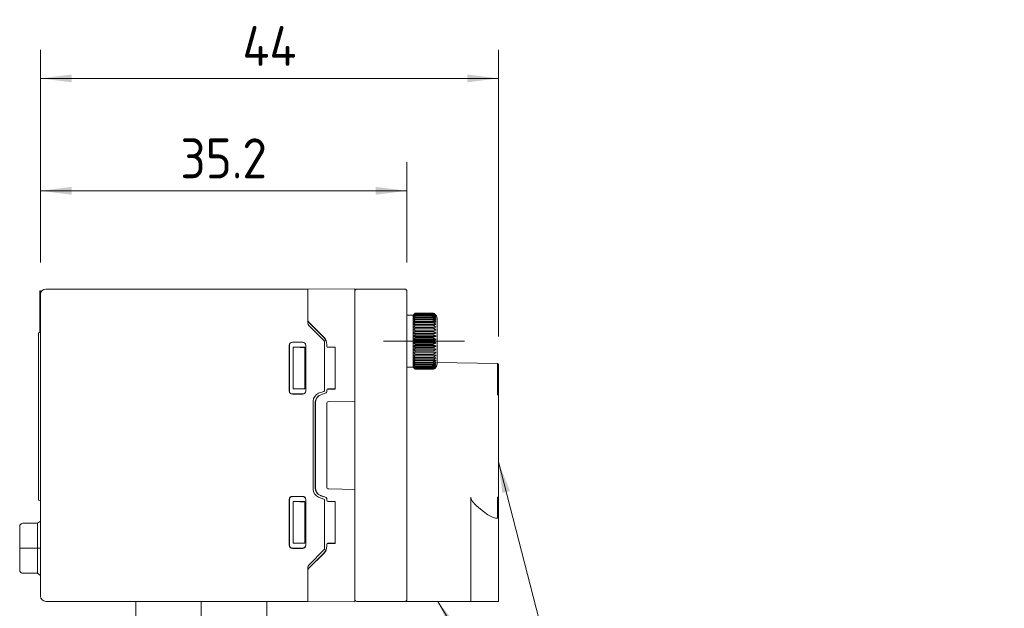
# Model space of a CAD drawing. Header units: millimetres. Extents: x 0 to 320, y 0 to 460.
# Tile 8 of 14: x 125 to 219, y 264 to 321. Entities that reach past the tile are written whole.
import ezdxf

# ---------------------------------------------------------------- set-up
doc = ezdxf.new("R2010")
doc.units = ezdxf.units.MM
doc.linetypes.add('대시 도트', pattern=[18, 12, -2, 2, -2])
doc.layers.get('0').update_dxf_attribs({"lineweight": 18})
doc.layers.add('중심선 레이어', color=1, linetype='대시 도트', lineweight=18)
doc.layers.add('치수 레이어', color=3, linetype='Continuous', lineweight=18)
doc.styles.add('MX_NOTE_STANDARD', font='isocp.shx', dxfattribs={"bigfont": 'extfont.shx'})
doc.dimstyles.new('MXDIMSTYLE', dxfattribs={"dimscale": 1.2, "dimtxt": 3.2, "dimasz": 2.5, "dimexe": 2.286, "dimexo": 2.54, "dimgap": 1, "dimtad": 1, "dimdec": 1, "dimdsep": 46, "dimtxsty": 'MX_NOTE_STANDARD', "dimblk": '_CAXARROW', "dimcen": 2.5, "dimdle": 5, "dimclrd": 1, "dimclre": 1, "dimclrt": 2, "dimadec": 0, "dimazin": 0, "dimtfac": 1, "dimtdec": 4, "dimtmove": 0, "dimatfit": 2, "dimfxl": 0, "dimtolj": 1, "dimarcsym": 0})

# ---------------------------------------------------------------- blocks, each defined once
blk = doc.blocks.new('*X6')
at = {"layer": '치수 레이어', "linetype": 'Continuous', "lineweight": 0}
for points in [[(126.684, 315.023), (129.684, 314.648), (129.684, 315.398)], [(170.684, 315.023), (167.684, 314.648), (167.684, 315.398)]]:
    blk.add_hatch(color=1, dxfattribs=at).paths.add_polyline_path(points, flags=0)
at = {"layer": '치수 레이어', "color": 1, "linetype": 'Continuous', "lineweight": 0}
for p, q in [((126.684, 297.319), (126.684, 317.766)), ((170.684, 290.217), (170.684, 317.766)), ((170.684, 315.023), (126.684, 315.023))]:
    blk.add_line(p, q, dxfattribs=at)
at = {"layer": '치수 레이어', "color": 2, "lineweight": 0, "insert": (148.684, 318.143), "char_height": 3.84, "width": 9.32571, "attachment_point": 5, "style": 'MX_NOTE_STANDARD'}
blk.add_mtext('44', dxfattribs=at)
blk = doc.blocks.new('_CAXARROW')
blk.add_hatch(color=0).paths.add_polyline_path([(0, 0), (-1, 0.125), (-1, -0.125)], flags=0)
blk = doc.blocks.new('*X7')
at = {"layer": '치수 레이어', "linetype": 'Continuous', "lineweight": 0}
for points in [[(126.684, 304.218), (129.684, 304.593), (129.684, 303.843)], [(161.884, 304.218), (158.884, 304.593), (158.884, 303.843)]]:
    blk.add_hatch(color=1, dxfattribs=at).paths.add_polyline_path(points, flags=0)
at = {"layer": '치수 레이어', "color": 1, "linetype": 'Continuous', "lineweight": 0}
for p, q in [((126.684, 297.319), (126.684, 306.961)), ((161.884, 297.319), (161.884, 306.961)), ((126.684, 304.218), (161.884, 304.218))]:
    blk.add_line(p, q, dxfattribs=at)
at = {"layer": '치수 레이어', "color": 2, "lineweight": 0, "insert": (144.284, 307.338), "char_height": 3.84, "width": 15.36, "attachment_point": 5, "style": 'MX_NOTE_STANDARD'}
blk.add_mtext('35.2', dxfattribs=at)
blk = doc.blocks.new('*X8')
at = {"layer": '치수 레이어', "linetype": 'Continuous', "lineweight": 0}
blk.add_hatch(color=1, dxfattribs=at).paths.add_polyline_path([(-10.232, 39.8), (-9.122, 36.988), (-9.848, 36.801)], flags=0)
at = {"layer": '치수 레이어', "color": 1, "linetype": 'Continuous', "lineweight": 0}
blk.add_line((-10.232, 39.8), (0, 0), dxfattribs=at)
at = {"layer": '치수 레이어', "color": 1, "lineweight": 0}
for p, q in [((0, 12.803), (34.011, 12.803)), ((0, 0), (0, 12.803)), ((0, 6.401), (34.011, 6.401)), ((0, 0), (0, 0)), ((0, 0), (34.011, 0))]:
    blk.add_line(p, q, dxfattribs=at)
at = {"layer": '치수 레이어', "color": 2, "lineweight": 0, "insert": (1.92, 0.768), "char_height": 3.84, "width": 64.18286, "attachment_point": 7, "style": 'MX_NOTE_STANDARD'}
blk.add_mtext('R: Rc1/8"\\PN: NPT1/8"\\PG: G1/8"(BSPP)', dxfattribs=at)
blk = doc.blocks.new('*X9')
at = {"layer": '치수 레이어', "linetype": 'Continuous', "lineweight": 0}
blk.add_hatch(color=1, dxfattribs=at).paths.add_polyline_path([(-16.051, 26.386), (-14.172, 24.018), (-14.813, 23.628)], flags=0)
at = {"layer": '치수 레이어', "color": 1, "linetype": 'Continuous', "lineweight": 0}
blk.add_line((-16.051, 26.386), (0, 0), dxfattribs=at)
at = {"layer": '치수 레이어', "color": 2, "lineweight": 0}
blk.add_line((0, 0), (0, 0), dxfattribs=at)

msp = doc.modelspace()

# ---------------------------------------------------------------- linework, layer by layer
for p, q in [((126.619, 294.621), (126.684, 294.621)), ((126.619, 294.621), (126.619, 292.621)), ((126.684, 294.271), (126.684, 294.621)), ((126.684, 294.271), (126.684, 292.771)), ((127.184, 294.771), (152.384, 294.771)), ((152.384, 294.771), (156.884, 294.81)), ((156.884, 292.81), (156.884, 294.81)), ((161.684, 294.771), (157.084, 294.771)), ((161.884, 292.771), (161.884, 294.571)), ((126.619, 292.621), (126.619, 290.598)), ((126.684, 292.771), (126.684, 266.771)), ((152.384, 292.771), (152.384, 291.807)), ((156.884, 292.81), (156.884, 284.018)), ((161.884, 266.771), (161.884, 292.771)), ((162.684, 292.461), (162.684, 292.468)), ((162.684, 292.468), (164.284, 292.468)), ((162.684, 292.461), (164.284, 292.461)), ((162.684, 292.412), (162.684, 292.433)), ((162.684, 292.433), (164.284, 292.433)), ((162.684, 292.412), (164.284, 292.412)), ((162.684, 292.321), (162.684, 292.355)), ((162.684, 292.355), (164.284, 292.355)), ((152.384, 291.807), (152.384, 291.495)), ((152.472, 291.595), (153.9, 290.166)), ((153.892, 290.159), (152.472, 291.579)), ((161.884, 292.271), (162.484, 292.271)), ((162.484, 292.251), (162.484, 292.271)), ((162.484, 292.192), (162.484, 292.251)), ((162.484, 292.095), (162.484, 292.192)), ((162.484, 291.961), (162.484, 292.095)), ((162.484, 291.793), (162.484, 291.961)), ((162.484, 291.593), (162.484, 291.793)), ((162.484, 291.364), (162.484, 291.593)), ((162.684, 292.321), (164.284, 292.321)), ((162.684, 292.19), (162.684, 292.237)), ((162.684, 292.237), (164.284, 292.237)), ((162.684, 292.19), (164.284, 292.19)), ((162.684, 292.08), (164.284, 292.08)), ((162.684, 292.02), (162.684, 292.08)), ((162.684, 292.02), (164.284, 292.02)), ((162.684, 291.886), (164.284, 291.886)), ((162.684, 291.815), (162.684, 291.886)), ((162.684, 291.815), (164.284, 291.815)), ((162.684, 291.659), (164.284, 291.659)), ((162.684, 291.578), (162.684, 291.659)), ((162.684, 291.578), (164.284, 291.578)), ((162.684, 291.402), (164.284, 291.402)), ((162.684, 291.312), (162.684, 291.402)), ((164.784, 289.771), (164.784, 291.971)), ((126.484, 290.562), (126.684, 290.616)), ((126.484, 290.562), (126.484, 289.75)), ((152.472, 291.283), (153.955, 289.8)), ((162.484, 291.11), (162.484, 291.364)), ((162.484, 290.835), (162.484, 291.11)), ((162.484, 290.543), (162.484, 290.835)), ((164.684, 290.835), (162.484, 290.835)), ((162.484, 290.239), (162.484, 290.543)), ((164.684, 290.543), (162.484, 290.543)), ((162.684, 291.312), (164.284, 291.312)), ((162.684, 291.022), (162.684, 291.12)), ((162.684, 291.12), (164.284, 291.12)), ((162.684, 291.022), (164.284, 291.022)), ((162.684, 290.816), (164.284, 290.816)), ((162.684, 290.713), (162.684, 290.816)), ((162.684, 290.713), (164.284, 290.713)), ((162.684, 290.388), (162.684, 290.496)), ((162.684, 290.496), (164.284, 290.496)), ((126.484, 289.75), (126.484, 275.3)), ((151.884, 289.681), (150.884, 289.681)), ((151.884, 289.664), (150.901, 289.664)), ((153.984, 285.041), (153.984, 289.729)), ((162.484, 289.928), (162.484, 290.239)), ((164.684, 290.239), (162.484, 290.239)), ((162.484, 289.614), (162.484, 289.928)), ((164.684, 289.928), (162.484, 289.928)), ((164.684, 289.614), (162.484, 289.614)), ((162.484, 289.302), (162.484, 289.614)), ((162.684, 290.388), (164.284, 290.388)), ((162.684, 290.164), (164.284, 290.164)), ((162.684, 290.054), (162.684, 290.164)), ((162.684, 290.054), (164.284, 290.054)), ((162.684, 289.715), (162.684, 289.826)), ((162.684, 289.826), (164.284, 289.826)), ((162.684, 289.715), (164.284, 289.715)), ((164.784, 287.571), (164.784, 289.771)), ((150.584, 289.381), (150.584, 284.981)), ((150.601, 289.364), (150.601, 284.998)), ((152.084, 289.18), (150.946, 289.18)), ((151.622, 289.168), (150.946, 289.18)), ((150.946, 289.18), (150.946, 285.182)), ((151.984, 289.167), (151.764, 289.167)), ((152.084, 289.18), (152.084, 289.168)), ((152.084, 289.168), (152.084, 285.193)), ((152.184, 284.981), (152.184, 289.381)), ((154.184, 289.452), (154.184, 289.281)), ((154.193, 289.299), (154.193, 289.459)), ((154.284, 289.181), (154.984, 289.181)), ((154.993, 289.199), (154.293, 289.199)), ((154.993, 289.199), (154.984, 289.181)), ((154.984, 289.181), (154.984, 285.18)), ((154.993, 285.162), (154.993, 289.199)), ((164.684, 289.302), (162.484, 289.302)), ((162.484, 288.998), (162.484, 289.302)), ((164.684, 288.998), (162.484, 288.998)), ((162.484, 288.706), (162.484, 288.998)), ((162.484, 288.431), (162.484, 288.706)), ((164.684, 288.706), (162.484, 288.706)), ((162.684, 289.377), (162.684, 289.487)), ((162.684, 289.487), (164.284, 289.487)), ((162.684, 289.377), (164.284, 289.377)), ((162.684, 289.046), (162.684, 289.153)), ((162.684, 289.153), (164.284, 289.153)), ((162.684, 289.046), (164.284, 289.046)), ((162.684, 288.829), (164.284, 288.829)), ((162.684, 288.725), (162.684, 288.829)), ((162.684, 288.725), (164.284, 288.725)), ((162.484, 288.177), (162.484, 288.431)), ((162.484, 287.948), (162.484, 288.177)), ((162.484, 287.748), (162.484, 287.948)), ((162.484, 287.58), (162.484, 287.748)), ((162.684, 288.519), (164.284, 288.519)), ((162.684, 288.422), (162.684, 288.519)), ((162.684, 288.422), (164.284, 288.422)), ((162.684, 288.229), (164.284, 288.229)), ((162.684, 288.139), (162.684, 288.229)), ((162.684, 288.139), (164.284, 288.139)), ((162.684, 287.963), (164.284, 287.963)), ((162.684, 287.882), (162.684, 287.963)), ((162.684, 287.882), (164.284, 287.882)), ((162.684, 287.655), (162.684, 287.726)), ((162.684, 287.726), (164.284, 287.726)), ((162.684, 287.655), (164.284, 287.655)), ((170.586, 287.619), (164.784, 287.72)), ((162.484, 287.271), (161.884, 287.271)), ((162.484, 287.446), (162.484, 287.58)), ((162.484, 287.349), (162.484, 287.446)), ((162.484, 287.29), (162.484, 287.349)), ((162.484, 287.271), (162.484, 287.29)), ((162.684, 287.521), (164.284, 287.521)), ((162.684, 287.462), (162.684, 287.521)), ((162.684, 287.462), (164.284, 287.462)), ((162.684, 287.352), (164.284, 287.352)), ((162.684, 287.304), (162.684, 287.352)), ((162.684, 287.304), (164.284, 287.304)), ((162.684, 287.22), (164.284, 287.22)), ((162.684, 287.186), (162.684, 287.22)), ((162.684, 287.186), (164.284, 287.186)), ((162.684, 287.129), (164.284, 287.129)), ((162.684, 287.109), (162.684, 287.129)), ((162.684, 287.109), (164.284, 287.109)), ((162.684, 287.073), (162.684, 287.08)), ((162.684, 287.08), (164.284, 287.08)), ((162.684, 287.073), (164.284, 287.073)), ((170.684, 287.519), (170.684, 287.451)), ((170.684, 287.483), (170.684, 284.619)), ((151.622, 285.194), (150.946, 285.182)), ((152.084, 285.182), (150.946, 285.182)), ((151.984, 285.195), (151.764, 285.195)), ((152.084, 285.182), (152.084, 285.193)), ((153.918, 284.947), (153.411, 284.762)), ((154.119, 284.806), (153.611, 284.622)), ((153.62, 284.609), (154.128, 284.794)), ((154.184, 285.08), (154.184, 284.9)), ((154.193, 284.888), (154.193, 285.062)), ((154.984, 285.18), (154.284, 285.18)), ((154.293, 285.162), (154.993, 285.162)), ((154.993, 285.162), (154.984, 285.18)), ((150.884, 284.681), (151.884, 284.681)), ((150.901, 284.698), (151.884, 284.698)), ((152.884, 284.01), (152.884, 275.531)), ((153.085, 283.87), (153.085, 275.671)), ((153.093, 275.684), (153.093, 283.858)), ((156.884, 284.018), (154.381, 283.974)), ((156.884, 284.018), (156.884, 275.524)), ((170.684, 284.619), (170.586, 284.619)), ((170.684, 274.771), (170.684, 284.619)), ((154.184, 275.767), (154.184, 283.774)), ((156.884, 275.524), (154.381, 275.567)), ((156.884, 275.524), (156.884, 266.731)), ((126.484, 275.3), (126.484, 274.487)), ((126.484, 274.487), (126.684, 274.434)), ((150.584, 274.561), (150.584, 270.161)), ((150.601, 274.544), (150.601, 270.178)), ((151.884, 274.861), (150.884, 274.861)), ((151.884, 274.844), (150.901, 274.844)), ((152.184, 270.161), (152.184, 274.561)), ((153.411, 274.779), (153.918, 274.595)), ((153.611, 274.92), (154.119, 274.735)), ((154.128, 274.747), (153.62, 274.932)), ((153.984, 269.812), (153.984, 274.501)), ((154.184, 274.641), (154.184, 274.461)), ((154.193, 274.479), (154.193, 274.653)), ((154.993, 274.379), (154.293, 274.379)), ((154.993, 274.379), (154.984, 274.361)), ((154.993, 270.342), (154.993, 274.379)), ((168.045, 274.771), (168.045, 264.771)), ((170.677, 274.771), (170.586, 274.771)), ((170.684, 274.771), (170.678, 274.771)), ((170.684, 274.771), (170.684, 274.361)), ((170.684, 274.382), (170.684, 272.871)), ((152.084, 274.36), (150.946, 274.36)), ((151.622, 274.348), (150.946, 274.36)), ((150.946, 270.362), (150.946, 274.36)), ((151.984, 274.347), (151.764, 274.347)), ((152.084, 274.36), (152.084, 274.348)), ((152.084, 274.348), (152.084, 270.373)), ((154.284, 274.361), (154.984, 274.361)), ((154.984, 274.361), (154.984, 270.36)), ((126.384, 272.28), (126.669, 272.473)), ((126.664, 272.473), (126.669, 272.473)), ((126.669, 272.473), (126.671, 272.474)), ((126.669, 272.473), (126.684, 272.473)), ((170.584, 272.771), (170.413, 272.771)), ((170.684, 272.835), (170.684, 272.871)), ((170.684, 264.771), (170.684, 272.835)), ((124.684, 271.972), (124.684, 269.871)), ((124.983, 272.272), (126.384, 272.28)), ((124.684, 269.871), (124.688, 269.871)), ((124.684, 269.871), (124.684, 267.769)), ((124.688, 269.871), (124.983, 269.871)), ((124.983, 269.871), (126.384, 269.871)), ((126.669, 269.871), (126.384, 269.871)), ((126.684, 269.871), (126.669, 269.871)), ((150.884, 269.861), (151.884, 269.861)), ((150.901, 269.878), (151.884, 269.878)), ((151.622, 270.374), (150.946, 270.362)), ((152.084, 270.362), (150.946, 270.362)), ((151.984, 270.375), (151.764, 270.375)), ((152.084, 270.362), (152.084, 270.373)), ((152.472, 268.259), (153.955, 269.741)), ((154.184, 270.26), (154.184, 270.09)), ((154.193, 270.082), (154.193, 270.242)), ((154.984, 270.36), (154.284, 270.36)), ((154.293, 270.342), (154.993, 270.342)), ((154.993, 270.342), (154.984, 270.36)), ((152.472, 267.963), (153.892, 269.383)), ((153.9, 269.375), (152.472, 267.947)), ((152.384, 267.735), (152.384, 268.046)), ((126.384, 267.462), (124.983, 267.469)), ((126.669, 267.268), (126.384, 267.462)), ((126.669, 267.268), (126.664, 267.268)), ((126.684, 267.268), (126.669, 267.268)), ((126.671, 267.267), (126.669, 267.268)), ((152.384, 267.735), (152.384, 266.771)), ((126.684, 266.771), (126.684, 265.271)), ((156.884, 264.731), (156.884, 266.731)), ((161.884, 264.971), (161.884, 266.771)), ((127.184, 264.771), (152.384, 264.771)), ((135.834, 262.604), (135.834, 264.771)), ((142.134, 264.771), (142.134, 258.571)), ((148.434, 264.771), (148.434, 262.604)), ((156.884, 264.731), (152.384, 264.771)), ((161.684, 264.771), (157.084, 264.771)), ((161.684, 264.771), (168.045, 264.771)), ((168.045, 264.771), (170.684, 264.771))]:
    msp.add_line(p, q)
for points in [[(170.677, 287.555), (170.677, 287.53), (170.677, 287.518)], [(170.677, 287.555), (170.677, 287.53), (170.677, 287.485)], [(168.045, 274.771), (168.078, 274.594), (168.208, 274.359), (168.486, 274.046), (168.794, 273.765), (169.242, 273.403), (169.681, 273.093), (169.932, 272.941), (170.163, 272.83), (170.296, 272.786), (170.413, 272.771)], [(170.677, 274.771), (170.677, 274.516), (170.677, 274.382)], [(126.669, 269.871), (126.669, 270.233), (126.669, 270.595), (126.669, 270.928), (126.669, 271.243), (126.669, 271.546), (126.669, 271.813), (126.669, 272.06), (126.669, 272.254), (126.669, 272.4), (126.669, 272.468), (126.669, 272.473)], [(170.677, 272.834), (170.677, 272.834)], [(124.689, 269.871), (124.69, 270.295), (124.692, 270.74), (124.693, 271.134), (124.695, 271.465), (124.697, 271.727), (124.699, 271.916), (124.702, 272.034), (124.704, 272.08)], [(124.704, 272.08), (124.75, 272.159), (124.818, 272.222), (124.9, 272.26), (124.983, 272.272)], [(126.384, 269.871), (126.384, 270.201), (126.384, 270.53), (126.384, 270.834), (126.384, 271.121), (126.384, 271.399), (126.384, 271.646), (126.384, 271.88), (126.384, 272.063), (126.384, 272.202), (126.384, 272.272), (126.384, 272.28)], [(124.704, 267.661), (124.702, 267.701), (124.699, 267.812), (124.697, 267.994), (124.695, 268.249), (124.693, 268.573), (124.692, 268.962), (124.69, 269.402), (124.689, 269.871)], [(126.384, 267.462), (126.384, 267.479), (126.384, 267.585), (126.384, 267.785), (126.384, 268.095), (126.384, 268.37), (126.384, 268.7), (126.384, 269.064), (126.384, 269.476), (126.384, 269.871)], [(126.669, 267.268), (126.669, 267.291), (126.669, 267.41), (126.669, 267.629), (126.669, 267.961), (126.669, 268.26), (126.669, 268.618), (126.669, 269.011), (126.669, 269.453), (126.669, 269.871)], [(124.983, 267.469), (124.9, 267.481), (124.818, 267.519), (124.75, 267.582), (124.704, 267.661)]]:
    msp.add_lwpolyline(points)
for centre, radius, start, end in [((127.184, 294.271), 0.5, 90, 180), ((157.084, 294.571), 0.2, 90, 180), ((161.684, 294.571), 0.2, 0, 90), ((152.684, 291.807), 0.3, 180.00798, 225.00729), ((152.684, 291.791), 0.3, 180, 225.0033), ((152.684, 291.495), 0.3, 180, 225), ((164.284, 291.971), 0.5, 27.5976, 37.75579), ((164.284, 291.971), 0.5, 0, 27.5976), ((150.884, 289.381), 0.3, 90.01745, 179.98255), ((150.901, 289.363), 0.3, 90.01745, 179.98778), ((151.884, 289.381), 0.3, 0, 90), ((151.884, 289.364), 0.3, 0.00524, 90), ((153.184, 289.452), 1, 0.00361, 44.99533), ((153.193, 289.459), 1, 0.00723, 44.99495), ((153.884, 289.729), 0.1, 0, 45), ((154.284, 289.281), 0.1, 180.00873, 269.98255), ((154.293, 289.299), 0.1, 180.01745, 269.98255), ((170.584, 287.519), 0.1, 21.33421, 89), ((164.284, 287.571), 0.5, 321.81202, 333.04449), ((164.284, 287.571), 0.5, 333.04449, 360), ((150.884, 284.981), 0.3, 180.01745, 269.98255), ((150.901, 284.998), 0.3, 180.01222, 269.98255), ((151.884, 284.998), 0.3, 270, 359.99476), ((151.884, 284.981), 0.3, 270, 0), ((153.884, 285.041), 0.1, 289.98311, 0), ((154.084, 284.9), 0.1, 289.99324, 359.99389), ((154.093, 284.888), 0.1, 289.99393, 359.98778), ((154.284, 285.08), 0.1, 90.01745, 179.99127), ((154.293, 285.062), 0.1, 90.01745, 179.98255), ((153.684, 284.01), 0.8, 109.98311, 180), ((153.885, 283.87), 0.8, 109.99324, 179.99389), ((153.893, 283.857), 0.8, 109.99393, 179.98778), ((154.384, 283.774), 0.2, 91, 180), ((153.684, 275.531), 0.8, 180, 250.01689), ((153.885, 275.672), 0.8, 180.00611, 250.00676), ((153.893, 275.684), 0.8, 180.01222, 250.00607), ((154.384, 275.767), 0.2, 180, 269), ((150.884, 274.561), 0.3, 90.01745, 179.98255), ((150.901, 274.543), 0.3, 90.01745, 179.98778), ((151.884, 274.561), 0.3, 0, 90), ((151.884, 274.544), 0.3, 0.00524, 90), ((153.884, 274.501), 0.1, 0, 70.01689), ((154.084, 274.641), 0.1, 0.00611, 70.00676), ((154.093, 274.653), 0.1, 0.01222, 70.00607), ((154.284, 274.461), 0.1, 180.00873, 269.98255), ((154.293, 274.479), 0.1, 180.01745, 269.98255), ((170.584, 272.871), 0.1, 270, 86.98721), ((150.884, 270.161), 0.3, 180.01745, 269.98255), ((150.901, 270.178), 0.3, 180.01222, 269.98255), ((151.884, 270.178), 0.3, 270, 359.99476), ((151.884, 270.161), 0.3, 270, 0), ((153.184, 270.09), 1, 315.00467, 359.99639), ((153.193, 270.082), 1, 315.00505, 359.99277), ((153.884, 269.812), 0.1, 315, 0), ((154.284, 270.26), 0.1, 90.01745, 179.99127), ((154.293, 270.242), 0.1, 90.01745, 179.98255), ((152.684, 268.046), 0.3, 135, 180), ((152.684, 267.751), 0.3, 134.9967, 180), ((152.684, 267.735), 0.3, 134.99271, 179.99202), ((127.184, 265.271), 0.5, 180, 270), ((157.084, 264.971), 0.2, 180, 270), ((161.684, 264.971), 0.2, 270, 360)]:
    msp.add_arc(centre, radius, start, end)
for centre, major_axis, ratio, start_param, end_param in [((152.393, 292.771), (0.009, -2), 0.004363, 3.141593, 4.712351), ((151.764, 289.17), (-0.2, 0), 0.017454, 0.776669, 1.570794), ((151.984, 289.168), (-0.1, 0), 0.017454, 1.570794, 3.14159), ((151.764, 285.191), (0.2, 0), 0.017454, 1.570799, 2.364924), ((151.984, 285.193), (0.1, 0), 0.017454, 0, 1.570799), ((151.764, 274.35), (-0.2, 0), 0.017454, 0.776669, 1.570794), ((151.984, 274.348), (-0.1, 0), 0.017454, 1.570794, 3.14159), ((151.764, 270.371), (0.2, 0), 0.017454, 1.570799, 2.364924), ((151.984, 270.373), (0.1, 0), 0.017454, 0, 1.570799), ((152.393, 266.771), (0.009, 2), 0.004363, 1.570834, 3.141593)]:
    msp.add_ellipse(centre, major_axis=major_axis, ratio=ratio, start_param=start_param, end_param=end_param)
for points in [[(162.684, 292.468), (162.66, 292.445), (162.614, 292.399), (162.547, 292.333), (162.505, 292.291), (162.484, 292.271)], [(162.484, 292.251), (162.505, 292.273), (162.547, 292.318), (162.614, 292.388), (162.66, 292.436), (162.684, 292.461)], [(162.684, 292.433), (162.66, 292.411), (162.614, 292.369), (162.547, 292.309), (162.505, 292.27), (162.484, 292.251)], [(162.484, 292.192), (162.505, 292.215), (162.547, 292.262), (162.614, 292.335), (162.66, 292.386), (162.684, 292.412)], [(162.684, 292.355), (162.66, 292.336), (162.614, 292.298), (162.547, 292.244), (162.505, 292.209), (162.484, 292.192)], [(164.284, 292.468), (164.301, 292.468), (164.334, 292.467), (164.384, 292.459), (164.433, 292.447), (164.48, 292.43), (164.527, 292.408), (164.57, 292.381), (164.612, 292.349), (164.65, 292.313), (164.673, 292.285), (164.684, 292.271)], [(164.684, 292.251), (164.673, 292.266), (164.65, 292.296), (164.612, 292.334), (164.57, 292.368), (164.527, 292.397), (164.48, 292.42), (164.433, 292.439), (164.384, 292.452), (164.334, 292.46), (164.301, 292.461), (164.284, 292.461)], [(164.284, 292.433), (164.301, 292.433), (164.334, 292.431), (164.384, 292.424), (164.433, 292.413), (164.48, 292.397), (164.527, 292.377), (164.57, 292.352), (164.612, 292.323), (164.65, 292.29), (164.673, 292.264), (164.684, 292.251)], [(164.684, 292.192), (164.673, 292.208), (164.65, 292.239), (164.612, 292.279), (164.57, 292.315), (164.527, 292.345), (164.48, 292.369), (164.433, 292.388), (164.384, 292.402), (164.334, 292.41), (164.301, 292.412), (164.284, 292.412)], [(164.284, 292.355), (164.301, 292.355), (164.334, 292.354), (164.384, 292.348), (164.433, 292.338), (164.48, 292.323), (164.527, 292.305), (164.57, 292.283), (164.612, 292.257), (164.65, 292.227), (164.673, 292.204), (164.684, 292.192)], [(162.484, 292.095), (162.505, 292.119), (162.547, 292.167), (162.614, 292.242), (162.66, 292.294), (162.684, 292.321)], [(162.684, 292.237), (162.66, 292.22), (162.614, 292.187), (162.547, 292.14), (162.505, 292.11), (162.484, 292.095)], [(162.484, 291.961), (162.505, 291.985), (162.547, 292.034), (162.614, 292.11), (162.66, 292.163), (162.684, 292.19)], [(162.684, 292.08), (162.66, 292.066), (162.614, 292.038), (162.547, 291.999), (162.505, 291.974), (162.484, 291.961)], [(162.484, 291.793), (162.505, 291.817), (162.547, 291.865), (162.614, 291.941), (162.66, 291.993), (162.684, 292.02)], [(162.684, 291.886), (162.66, 291.875), (162.614, 291.854), (162.547, 291.823), (162.505, 291.803), (162.484, 291.793)], [(162.484, 291.593), (162.505, 291.616), (162.547, 291.663), (162.614, 291.737), (162.66, 291.789), (162.684, 291.815)], [(162.684, 291.659), (162.66, 291.651), (162.614, 291.636), (162.547, 291.614), (162.505, 291.6), (162.484, 291.593)], [(162.484, 291.364), (162.505, 291.386), (162.547, 291.432), (162.614, 291.503), (162.66, 291.553), (162.684, 291.578)], [(162.684, 291.402), (162.66, 291.398), (162.614, 291.389), (162.547, 291.376), (162.505, 291.368), (162.484, 291.364)], [(164.684, 292.095), (164.673, 292.112), (164.65, 292.143), (164.612, 292.185), (164.57, 292.221), (164.527, 292.252), (164.48, 292.277), (164.433, 292.297), (164.384, 292.311), (164.334, 292.319), (164.301, 292.321), (164.284, 292.321)], [(164.284, 292.237), (164.301, 292.237), (164.334, 292.236), (164.384, 292.23), (164.433, 292.222), (164.48, 292.209), (164.527, 292.193), (164.57, 292.174), (164.612, 292.151), (164.65, 292.125), (164.673, 292.106), (164.684, 292.095)], [(164.684, 291.961), (164.673, 291.978), (164.65, 292.01), (164.612, 292.052), (164.57, 292.089), (164.527, 292.12), (164.48, 292.145), (164.433, 292.165), (164.384, 292.179), (164.334, 292.188), (164.301, 292.19), (164.284, 292.19)], [(164.284, 292.08), (164.301, 292.08), (164.334, 292.079), (164.384, 292.074), (164.433, 292.067), (164.48, 292.057), (164.527, 292.043), (164.57, 292.027), (164.612, 292.008), (164.65, 291.987), (164.673, 291.97), (164.684, 291.961)], [(164.684, 291.793), (164.673, 291.81), (164.65, 291.841), (164.612, 291.883), (164.57, 291.92), (164.527, 291.951), (164.48, 291.976), (164.433, 291.996), (164.384, 292.01), (164.334, 292.018), (164.301, 292.02), (164.284, 292.02)], [(164.284, 291.886), (164.301, 291.886), (164.334, 291.885), (164.384, 291.882), (164.433, 291.876), (164.48, 291.868), (164.527, 291.858), (164.57, 291.845), (164.612, 291.83), (164.65, 291.813), (164.673, 291.8), (164.684, 291.793)], [(164.684, 291.593), (164.673, 291.609), (164.65, 291.64), (164.612, 291.681), (164.57, 291.717), (164.527, 291.747), (164.48, 291.772), (164.433, 291.791), (164.384, 291.805), (164.334, 291.813), (164.301, 291.815), (164.284, 291.815)], [(164.284, 291.659), (164.301, 291.659), (164.334, 291.658), (164.384, 291.656), (164.433, 291.652), (164.48, 291.646), (164.527, 291.639), (164.57, 291.63), (164.612, 291.619), (164.65, 291.607), (164.673, 291.598), (164.684, 291.593)], [(164.684, 291.364), (164.673, 291.38), (164.65, 291.41), (164.612, 291.449), (164.57, 291.484), (164.527, 291.513), (164.48, 291.537), (164.433, 291.555), (164.384, 291.568), (164.334, 291.576), (164.301, 291.578), (164.284, 291.578)], [(164.284, 291.402), (164.301, 291.402), (164.334, 291.402), (164.384, 291.401), (164.433, 291.398), (164.48, 291.395), (164.527, 291.391), (164.57, 291.385), (164.612, 291.379), (164.65, 291.372), (164.673, 291.367), (164.684, 291.364)], [(162.484, 291.11), (162.505, 291.131), (162.547, 291.174), (162.614, 291.242), (162.66, 291.288), (162.684, 291.312)], [(162.684, 291.12), (162.66, 291.119), (162.614, 291.116), (162.547, 291.113), (162.505, 291.111), (162.484, 291.11)], [(162.484, 290.835), (162.505, 290.855), (162.547, 290.894), (162.614, 290.957), (162.66, 291), (162.684, 291.022)], [(162.684, 290.816), (162.66, 290.818), (162.614, 290.823), (162.547, 290.829), (162.505, 290.833), (162.484, 290.835)], [(162.484, 290.543), (162.505, 290.561), (162.547, 290.597), (162.614, 290.653), (162.66, 290.693), (162.684, 290.713)], [(162.684, 290.496), (162.66, 290.501), (162.614, 290.512), (162.547, 290.528), (162.505, 290.538), (162.484, 290.543)], [(164.684, 291.11), (164.673, 291.125), (164.65, 291.153), (164.612, 291.191), (164.57, 291.223), (164.527, 291.251), (164.48, 291.273), (164.433, 291.291), (164.384, 291.303), (164.334, 291.311), (164.301, 291.312), (164.284, 291.312)], [(164.284, 291.12), (164.301, 291.12), (164.334, 291.12), (164.384, 291.119), (164.433, 291.119), (164.48, 291.118), (164.527, 291.117), (164.57, 291.116), (164.612, 291.114), (164.65, 291.112), (164.673, 291.111), (164.684, 291.11)], [(164.684, 290.835), (164.673, 290.849), (164.65, 290.875), (164.612, 290.91), (164.57, 290.94), (164.527, 290.965), (164.48, 290.986), (164.433, 291.002), (164.384, 291.014), (164.334, 291.021), (164.301, 291.022), (164.284, 291.022)], [(164.284, 290.816), (164.301, 290.816), (164.334, 290.816), (164.384, 290.817), (164.433, 290.818), (164.48, 290.82), (164.527, 290.822), (164.57, 290.824), (164.612, 290.828), (164.65, 290.831), (164.673, 290.834), (164.684, 290.835)], [(164.684, 290.543), (164.673, 290.556), (164.65, 290.579), (164.612, 290.611), (164.57, 290.638), (164.527, 290.661), (164.48, 290.68), (164.433, 290.695), (164.384, 290.705), (164.334, 290.711), (164.301, 290.713), (164.284, 290.713)], [(164.284, 290.496), (164.301, 290.496), (164.334, 290.496), (164.384, 290.498), (164.433, 290.501), (164.48, 290.505), (164.527, 290.51), (164.57, 290.517), (164.612, 290.524), (164.65, 290.533), (164.673, 290.54), (164.684, 290.543)], [(162.484, 290.239), (162.505, 290.255), (162.547, 290.286), (162.614, 290.336), (162.66, 290.371), (162.684, 290.388)], [(162.684, 290.164), (162.66, 290.173), (162.614, 290.19), (162.547, 290.215), (162.505, 290.231), (162.484, 290.239)], [(162.484, 289.928), (162.505, 289.941), (162.547, 289.968), (162.614, 290.01), (162.66, 290.039), (162.684, 290.054)], [(162.684, 289.826), (162.66, 289.838), (162.614, 289.862), (162.547, 289.895), (162.505, 289.917), (162.484, 289.928)], [(162.484, 289.614), (162.505, 289.624), (162.547, 289.646), (162.614, 289.68), (162.66, 289.703), (162.684, 289.715)], [(162.684, 289.487), (162.66, 289.502), (162.614, 289.532), (162.547, 289.574), (162.505, 289.601), (162.484, 289.614)], [(164.684, 290.239), (164.673, 290.25), (164.65, 290.271), (164.612, 290.298), (164.57, 290.322), (164.527, 290.343), (164.48, 290.359), (164.433, 290.372), (164.384, 290.381), (164.334, 290.387), (164.301, 290.388), (164.284, 290.388)], [(164.284, 290.164), (164.301, 290.164), (164.334, 290.165), (164.384, 290.167), (164.433, 290.172), (164.48, 290.179), (164.527, 290.187), (164.57, 290.197), (164.612, 290.209), (164.65, 290.223), (164.673, 290.234), (164.684, 290.239)], [(164.684, 289.928), (164.673, 289.937), (164.65, 289.954), (164.612, 289.978), (164.57, 289.998), (164.527, 290.015), (164.48, 290.029), (164.433, 290.04), (164.384, 290.048), (164.334, 290.053), (164.301, 290.054), (164.284, 290.054)], [(164.284, 289.826), (164.301, 289.826), (164.334, 289.827), (164.384, 289.831), (164.433, 289.837), (164.48, 289.846), (164.527, 289.857), (164.57, 289.871), (164.612, 289.887), (164.65, 289.906), (164.673, 289.92), (164.684, 289.928)], [(164.684, 289.614), (164.673, 289.621), (164.65, 289.635), (164.612, 289.654), (164.57, 289.67), (164.527, 289.684), (164.48, 289.695), (164.433, 289.704), (164.384, 289.711), (164.334, 289.714), (164.301, 289.715), (164.284, 289.715)], [(164.284, 289.487), (164.301, 289.487), (164.334, 289.488), (164.384, 289.493), (164.433, 289.501), (164.48, 289.512), (164.527, 289.526), (164.57, 289.543), (164.612, 289.564), (164.65, 289.587), (164.673, 289.604), (164.684, 289.614)], [(162.484, 289.302), (162.505, 289.31), (162.547, 289.326), (162.614, 289.351), (162.66, 289.368), (162.684, 289.377)], [(162.684, 289.153), (162.66, 289.171), (162.614, 289.205), (162.547, 289.255), (162.505, 289.287), (162.484, 289.302)], [(162.484, 288.998), (162.505, 289.003), (162.547, 289.013), (162.614, 289.029), (162.66, 289.04), (162.684, 289.046)], [(162.684, 288.829), (162.66, 288.849), (162.614, 288.888), (162.547, 288.944), (162.505, 288.98), (162.484, 288.998)], [(162.484, 288.706), (162.505, 288.708), (162.547, 288.712), (162.614, 288.719), (162.66, 288.723), (162.684, 288.725)], [(162.684, 288.519), (162.66, 288.541), (162.614, 288.584), (162.547, 288.647), (162.505, 288.687), (162.484, 288.706)], [(164.684, 289.302), (164.673, 289.308), (164.65, 289.318), (164.612, 289.332), (164.57, 289.344), (164.527, 289.354), (164.48, 289.363), (164.433, 289.369), (164.384, 289.374), (164.334, 289.377), (164.301, 289.377), (164.284, 289.377)], [(164.284, 289.153), (164.301, 289.153), (164.334, 289.154), (164.384, 289.16), (164.433, 289.169), (164.48, 289.182), (164.527, 289.199), (164.57, 289.219), (164.612, 289.243), (164.65, 289.271), (164.673, 289.291), (164.684, 289.302)], [(164.684, 288.998), (164.673, 289.002), (164.65, 289.008), (164.612, 289.017), (164.57, 289.025), (164.527, 289.031), (164.48, 289.036), (164.433, 289.04), (164.384, 289.043), (164.334, 289.045), (164.301, 289.046), (164.284, 289.046)], [(164.284, 288.829), (164.301, 288.829), (164.334, 288.83), (164.384, 288.836), (164.433, 288.847), (164.48, 288.861), (164.527, 288.88), (164.57, 288.903), (164.612, 288.931), (164.65, 288.962), (164.673, 288.986), (164.684, 288.998)], [(164.684, 288.706), (164.673, 288.708), (164.65, 288.71), (164.612, 288.714), (164.57, 288.717), (164.527, 288.719), (164.48, 288.722), (164.433, 288.723), (164.384, 288.724), (164.334, 288.725), (164.301, 288.725), (164.284, 288.725)], [(164.284, 288.519), (164.301, 288.519), (164.334, 288.52), (164.384, 288.527), (164.433, 288.539), (164.48, 288.555), (164.527, 288.576), (164.57, 288.602), (164.612, 288.632), (164.65, 288.666), (164.673, 288.692), (164.684, 288.706)], [(162.484, 288.431), (162.505, 288.43), (162.547, 288.428), (162.614, 288.425), (162.66, 288.423), (162.684, 288.422)], [(162.684, 288.229), (162.66, 288.253), (162.614, 288.3), (162.547, 288.367), (162.505, 288.41), (162.484, 288.431)], [(162.484, 288.177), (162.505, 288.173), (162.547, 288.165), (162.614, 288.152), (162.66, 288.144), (162.684, 288.139)], [(162.684, 287.963), (162.66, 287.989), (162.614, 288.038), (162.547, 288.109), (162.505, 288.155), (162.484, 288.177)], [(162.484, 287.948), (162.505, 287.941), (162.547, 287.927), (162.614, 287.905), (162.66, 287.89), (162.684, 287.882)], [(162.684, 287.726), (162.66, 287.752), (162.614, 287.804), (162.547, 287.878), (162.505, 287.925), (162.484, 287.948)], [(162.484, 287.748), (162.505, 287.738), (162.547, 287.719), (162.614, 287.688), (162.66, 287.666), (162.684, 287.655)], [(162.684, 287.521), (162.66, 287.548), (162.614, 287.601), (162.547, 287.676), (162.505, 287.724), (162.484, 287.748)], [(164.684, 288.431), (164.673, 288.43), (164.65, 288.429), (164.612, 288.427), (164.57, 288.426), (164.527, 288.424), (164.48, 288.423), (164.433, 288.423), (164.384, 288.422), (164.334, 288.422), (164.301, 288.422), (164.284, 288.422)], [(164.284, 288.229), (164.301, 288.229), (164.334, 288.231), (164.384, 288.238), (164.433, 288.251), (164.48, 288.268), (164.527, 288.291), (164.57, 288.318), (164.612, 288.351), (164.65, 288.388), (164.673, 288.416), (164.684, 288.431)], [(164.684, 288.177), (164.673, 288.174), (164.65, 288.169), (164.612, 288.162), (164.57, 288.156), (164.527, 288.151), (164.48, 288.146), (164.433, 288.143), (164.384, 288.141), (164.334, 288.139), (164.301, 288.139), (164.284, 288.139)], [(164.284, 287.963), (164.301, 287.963), (164.334, 287.965), (164.384, 287.973), (164.433, 287.986), (164.48, 288.005), (164.527, 288.029), (164.57, 288.058), (164.612, 288.092), (164.65, 288.132), (164.673, 288.161), (164.684, 288.177)], [(164.684, 287.948), (164.673, 287.943), (164.65, 287.934), (164.612, 287.922), (164.57, 287.911), (164.527, 287.902), (164.48, 287.895), (164.433, 287.889), (164.384, 287.885), (164.334, 287.883), (164.301, 287.882), (164.284, 287.882)], [(164.284, 287.726), (164.301, 287.726), (164.334, 287.728), (164.384, 287.736), (164.433, 287.75), (164.48, 287.769), (164.527, 287.794), (164.57, 287.824), (164.612, 287.86), (164.65, 287.901), (164.673, 287.932), (164.684, 287.948)], [(164.684, 287.748), (164.673, 287.741), (164.65, 287.728), (164.612, 287.711), (164.57, 287.696), (164.527, 287.684), (164.48, 287.673), (164.433, 287.665), (164.384, 287.66), (164.334, 287.656), (164.301, 287.655), (164.284, 287.655)], [(164.284, 287.521), (164.301, 287.521), (164.334, 287.523), (164.384, 287.532), (164.433, 287.546), (164.48, 287.565), (164.527, 287.591), (164.57, 287.621), (164.612, 287.658), (164.65, 287.7), (164.673, 287.731), (164.684, 287.748)], [(170.586, 284.619), (170.586, 284.691), (170.586, 284.834), (170.586, 285.047), (170.586, 285.258), (170.586, 285.466), (170.586, 285.669), (170.586, 285.867), (170.587, 286.059), (170.587, 286.243), (170.587, 286.419), (170.587, 286.586), (170.587, 286.742), (170.587, 286.888), (170.587, 287.023), (170.587, 287.145), (170.587, 287.254), (170.586, 287.35), (170.586, 287.432), (170.586, 287.5), (170.586, 287.553), (170.586, 287.591), (170.586, 287.614), (170.586, 287.619), (170.586, 287.619)], [(162.484, 287.58), (162.505, 287.568), (162.547, 287.542), (162.614, 287.503), (162.66, 287.476), (162.684, 287.462)], [(162.684, 287.352), (162.66, 287.379), (162.614, 287.432), (162.547, 287.508), (162.505, 287.556), (162.484, 287.58)], [(162.484, 287.446), (162.505, 287.431), (162.547, 287.401), (162.614, 287.354), (162.66, 287.321), (162.684, 287.304)], [(162.684, 287.22), (162.66, 287.247), (162.614, 287.299), (162.547, 287.375), (162.505, 287.423), (162.484, 287.446)], [(162.484, 287.349), (162.505, 287.332), (162.547, 287.298), (162.614, 287.243), (162.66, 287.205), (162.684, 287.186)], [(162.684, 287.129), (162.66, 287.155), (162.614, 287.206), (162.547, 287.28), (162.505, 287.326), (162.484, 287.349)], [(162.484, 287.29), (162.505, 287.271), (162.547, 287.233), (162.614, 287.172), (162.66, 287.13), (162.684, 287.109)], [(162.684, 287.08), (162.66, 287.105), (162.614, 287.154), (162.547, 287.224), (162.505, 287.268), (162.484, 287.29)], [(162.484, 287.271), (162.505, 287.25), (162.547, 287.208), (162.614, 287.142), (162.66, 287.096), (162.684, 287.073)], [(164.684, 287.58), (164.673, 287.571), (164.65, 287.555), (164.612, 287.533), (164.57, 287.514), (164.527, 287.498), (164.48, 287.485), (164.433, 287.474), (164.384, 287.467), (164.334, 287.463), (164.301, 287.462), (164.284, 287.462)], [(164.284, 287.352), (164.301, 287.352), (164.334, 287.354), (164.384, 287.362), (164.433, 287.376), (164.48, 287.396), (164.527, 287.422), (164.57, 287.453), (164.612, 287.489), (164.65, 287.531), (164.673, 287.563), (164.684, 287.58)], [(164.684, 287.446), (164.673, 287.436), (164.65, 287.416), (164.612, 287.39), (164.57, 287.367), (164.527, 287.348), (164.48, 287.332), (164.433, 287.32), (164.384, 287.311), (164.334, 287.306), (164.301, 287.304), (164.284, 287.304)], [(164.284, 287.22), (164.301, 287.22), (164.334, 287.222), (164.384, 287.231), (164.433, 287.245), (164.48, 287.264), (164.527, 287.29), (164.57, 287.32), (164.612, 287.357), (164.65, 287.398), (164.673, 287.43), (164.684, 287.446)], [(164.684, 287.349), (164.673, 287.337), (164.65, 287.315), (164.612, 287.284), (164.57, 287.258), (164.527, 287.236), (164.48, 287.218), (164.433, 287.204), (164.384, 287.194), (164.334, 287.188), (164.301, 287.186), (164.284, 287.186)], [(164.284, 287.129), (164.301, 287.129), (164.334, 287.131), (164.384, 287.139), (164.433, 287.153), (164.48, 287.172), (164.527, 287.197), (164.57, 287.227), (164.612, 287.262), (164.65, 287.303), (164.673, 287.333), (164.684, 287.349)], [(164.684, 287.29), (164.673, 287.277), (164.65, 287.252), (164.612, 287.218), (164.57, 287.189), (164.527, 287.164), (164.48, 287.144), (164.433, 287.128), (164.384, 287.117), (164.334, 287.11), (164.301, 287.109), (164.284, 287.109)], [(170.584, 272.771), (170.584, 272.771), (170.584, 272.775), (170.584, 272.793), (170.585, 272.824), (170.585, 272.867), (170.585, 272.921), (170.585, 272.987), (170.585, 273.064), (170.585, 273.151), (170.585, 273.249), (170.585, 273.355), (170.586, 273.471), (170.586, 273.594), (170.586, 273.725), (170.586, 273.862), (170.586, 274.004), (170.586, 274.152), (170.586, 274.303), (170.586, 274.457), (170.586, 274.614), (170.586, 274.718), (170.586, 274.771)]]:
    msp.add_open_spline(points, degree=3)
for points, knots in [([(164.284, 287.08), (164.301, 287.08), (164.334, 287.082), (164.384, 287.09), (164.433, 287.103), (164.48, 287.121), (164.527, 287.144), (164.564, 287.169), (164.587, 287.186), (164.595, 287.193)], [0, 0, 0, 0, 0.0511782, 0.1023565, 0.1535347, 0.2047129, 0.2558911, 0.3070694, 0.3369569, 0.3369569, 0.3369569, 0.3369569]), ([(164.392, 287.085), (164.389, 287.084), (164.37, 287.08), (164.334, 287.075), (164.301, 287.073), (164.284, 287.073)], [0, 0, 0, 0, 0.0086351, 0.0587668, 0.1088985, 0.1088985, 0.1088985, 0.1088985]), ([(164.684, 287.271), (164.673, 287.256), (164.65, 287.229), (164.612, 287.192), (164.57, 287.16), (164.527, 287.133), (164.48, 287.111), (164.443, 287.098), (164.422, 287.092), (164.416, 287.09)], [0, 0, 0, 0, 0.0519003, 0.1038006, 0.1557009, 0.2076011, 0.2595014, 0.3114017, 0.3287915, 0.3287915, 0.3287915, 0.3287915])]:
    msp.add_open_spline(points, degree=3, knots=knots)
at = {"layer": '중심선 레이어'}
msp.add_line((159.641, 289.771), (167.44, 289.771), dxfattribs=at)

# ---------------------------------------------------------------- block references
at = {"layer": '치수 레이어', "lineweight": 0}
for name in ['*X8', '*X9']:
    msp.add_blockref(name, (180.916, 238.385), dxfattribs=at)

# ---------------------------------------------------------------- dimensions: what is measured, and where the dimension line sits
for base, p1, p2, picture, middle in [((126.684, 315.023), (170.684, 287.169), (126.684, 294.271), '*X6', (148.684, 318.143)), ((161.884, 304.218), (126.684, 294.271), (161.884, 294.271), '*X7', (144.284, 307.338))]:
    dim = msp.add_linear_dim(base=base, p1=p1, p2=p2, dimstyle='MXDIMSTYLE', override={"dimsah": 1, "dimtfill": 1, "dimtzin": 8}, dxfattribs=at)
    dim.commit()
    dim.dimension.update_dxf_attribs({"geometry": picture, "text_midpoint": middle})

doc.saveas('drawing.dxf')
